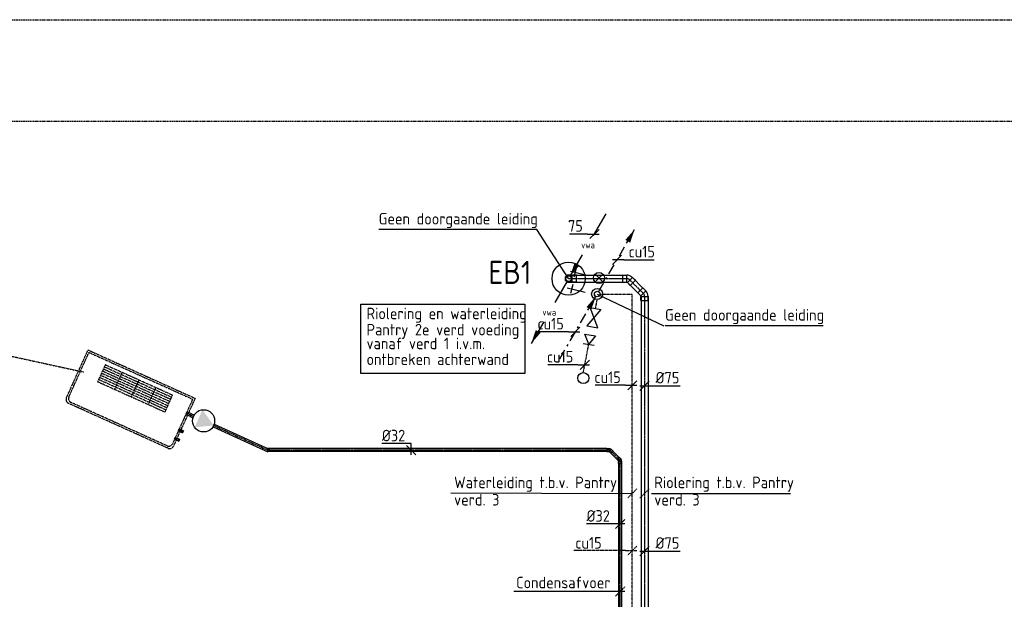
# Model space of a CAD drawing. Header units: millimetres. Extents: x 1514 to 100116, y -634 to 44710.
# Tile 5 of 11: x 10346 to 21013, y 38428 to 44710. Entities that reach past the tile are written whole.
import ezdxf
from ezdxf.enums import TextEntityAlignment as Align

# ---------------------------------------------------------------- set-up
doc = ezdxf.new("R2010")
doc.units = ezdxf.units.MM
for name, pattern in [('2322106', [47, 5, -2, 5, -2, 5, -2, 5, -2, 5, -2, 5, -7]), ('2322109', [10, 5, -2, 1, -2]), ('2322110', [10, 5, -1, 1, -1, 1, -1]), ('CENTER2', [28.575, 19.05, -3.175, 3.175, -3.175]), ('DASHED', [19.05, 12.7, -6.35])]:
    doc.linetypes.add(name, pattern=pattern)
for name, color, linetype in [('BESTEKCODES', 2, 'Continuous'), ('Ventilator convector', 7, 'Continuous'), ('WL5232--', 192, 'Continuous'), ('WL524---_D', 192, 'Continuous'), ('WL524---_HARTLIJN', 7, 'Continuous'), ('WL531---', 132, 'Continuous'), ('WL532---', 12, 'Continuous'), ('WL5501--_D', 130, 'Continuous'), ('WL5501--_HARTLIJN', 7, 'Continuous'), ('WL561---', 10, 'Continuous'), ('WM5232--', 2, 'Continuous'), ('WM524---', 2, 'Continuous'), ('WM531---', 2, 'Continuous'), ('WM570---_MATEN-M', 7, 'Continuous')]:
    doc.layers.add(name, color=color, linetype=linetype)
doc.styles.add('BURO-018', font='ISO96.shx', dxfattribs={"height": 1.8})
doc.styles.add('BURO-025', font='ISO96.shx', dxfattribs={"height": 2.5})

# ---------------------------------------------------------------- blocks, each defined once
blk = doc.blocks.new('LDV2')
at = {"color": 0, "linetype": 'Continuous'}
for p, q in [((-0.25, -0.43), (-2.5, -4.33)), ((-4.5, -7.79), (-6.75, -11.69))]:
    blk.add_line(p, q, dxfattribs=at)
blk.add_lwpolyline([(-6.75, -11.69, 0, 1, 0), (-5.5, -9.53, 1, 1, 0)], format="xyseb", dxfattribs=at)
blk.add_circle((0, 0), 0.5, dxfattribs=at)
at = {"color": 0, "linetype": 'Continuous', "style": 'BURO-018'}
blk.add_attdef('LD_TEXT1', text='', height=1.8, dxfattribs=at).set_placement((-3.5, -6.06), align=Align.MIDDLE)
blk = doc.blocks.new('BOILER')
for p, q in [((0.354, 0.354), (0.354, 0.354, 1)), ((-0.354, -0.354), (-0.354, -0.354, 1))]:
    blk.add_line(p, q)
for centre in [(0, 0), (0, 0, 1)]:
    blk.add_circle(centre, 0.5)
at = {"color": 0, "linetype": 'Continuous', "style": 'BURO-018', "flags": 1}
blk.add_attdef('CV_MATCODE', (0, 0), '', height=1.8, dxfattribs=at)
blk = doc.blocks.new('LDV4109')
at = {"color": 0, "linetype": 'Continuous'}
for p, q in [((-1.13, -1.95), (-0.25, -0.43)), ((-1.69, -2.92), (-1.5, -2.6)), ((-3, -5.2), (-2.06, -3.57)), ((-4.88, -8.44), (-3.94, -6.82)), ((-3.56, -6.17), (-3.38, -5.85)), ((-6.75, -11.69), (-5.81, -10.07)), ((-5.44, -9.42), (-5.25, -9.09))]:
    blk.add_line(p, q, dxfattribs=at)
blk.add_lwpolyline([(-0.25, -0.43, 0, 1, 0), (-1.5, -2.6, 1, 1, 0)], format="xyseb", dxfattribs=at)
blk.add_circle((0, 0), 0.5, dxfattribs=at)
blk = doc.blocks.new('LDV1109')
at = {"color": 0, "linetype": 'Continuous'}
for p, q in [((5.87, 10.18), (6.75, 11.69)), ((5.31, 9.2), (5.5, 9.53)), ((4, 6.93), (4.94, 8.55)), ((3.44, 5.95), (3.62, 6.28)), ((2.12, 3.68), (3.06, 5.3)), ((0.25, 0.43), (1.19, 2.06)), ((1.56, 2.71), (1.75, 3.03))]:
    blk.add_line(p, q, dxfattribs=at)
blk.add_lwpolyline([(6.75, 11.69, 0, 1, 0), (5.5, 9.53, 1, 1, 0)], format="xyseb", dxfattribs=at)
blk.add_circle((0, 0), 0.5, dxfattribs=at)
blk = doc.blocks.new('LDV3')
at = {"color": 0, "linetype": 'Continuous'}
for p, q in [((4.5, 7.79), (6.75, 11.69)), ((0.25, 0.43), (2.5, 4.33))]:
    blk.add_line(p, q, dxfattribs=at)
blk.add_lwpolyline([(0.25, 0.43, 0, 1, 0), (1.5, 2.6, 1, 1, 0)], format="xyseb", dxfattribs=at)
blk.add_circle((0, 0), 0.5, dxfattribs=at)
at = {"color": 0, "linetype": 'Continuous', "style": 'BURO-018'}
blk.add_attdef('LD_TEXT1', text='', height=1.8, dxfattribs=at).set_placement((3.5, 6.06), align=Align.MIDDLE)
blk = doc.blocks.new('*U58')
at = {"color": 0, "ltscale": 10}
for p, q in [((-39, 84), (-39, 40)), ((39, 84), (-39, 84)), ((-39, 40), (-38, 38)), ((39, 40), (-39, 40)), ((-38, 33), (-38, 38)), ((-38, 23), (-38, 33)), ((-38, 15), (-38, 23)), ((-38, 12), (-38, 15)), ((39, 40), (38, 38)), ((38, 33), (38, 38)), ((38, 23), (38, 33)), ((38, 15), (38, 23)), ((38, 12), (38, 15)), ((39, 84), (39, 40))]:
    blk.add_line(p, q, dxfattribs=at)
blk.add_arc((0, 0), 39.4, 90.18, 90, dxfattribs=at)
at = {"layer": 'WL524---_HARTLIJN', "linetype": 'CENTER2'}
for p in [(0, 40), (0, 0)]:
    blk.add_line(p, (0, 38), dxfattribs=at)
blk.add_circle((0, 0), 0.075, dxfattribs=at)
at = {"layer": 'WL524---_D', "color": 1, "linetype": '2322109', "style": 'BURO-018'}
blk.add_attdef('POSNR', text='', height=90, dxfattribs=at).set_placement((0, 0), align=Align.MIDDLE)
blk = doc.blocks.new('*U59')
at = {"color": 0, "ltscale": 10}
for p, q in [((0, 38), (544, 38)), ((0, -38), (544, -38))]:
    blk.add_line(p, q, dxfattribs=at)
at = {"layer": 'WL524---_HARTLIJN', "linetype": 'CENTER2'}
blk.add_line((0, 0), (588, 0), dxfattribs=at)
at = {"layer": 'WL524---_D', "color": 1, "linetype": '2322109', "style": 'BURO-018'}
blk.add_attdef('POSNR', text='', height=90, dxfattribs=at).set_placement((0, 0), align=Align.MIDDLE)
blk = doc.blocks.new('*U60')
at = {"color": 0, "ltscale": 10}
for p, q in [((-65, 39), (-21, 39)), ((-65, 39), (-65, -39)), ((-21, 39), (-19, 38)), ((-21, 39), (-21, -39)), ((-13, -43), (43, 13)), ((43, 13), (40, 13)), ((74, -18), (43, 13)), ((-65, -39), (-21, -39)), ((-21, -39), (-19, -38)), ((-13, -43), (-13, -40)), ((18, -74), (-13, -43)), ((18, -74), (74, -18))]:
    blk.add_line(p, q, dxfattribs=at)
for radius in [83.7, 8.67]:
    blk.add_arc((-19, -46), radius, 45, 90, dxfattribs=at)
at = {"layer": 'WL524---_HARTLIJN', "linetype": 'CENTER2'}
for p, q in [((-21, 0), (-19, 0)), ((15, -15), (14, -14))]:
    blk.add_line(p, q, dxfattribs=at)
blk.add_arc((-19, -46), 46.2, 45, 90, dxfattribs=at)
at = {"layer": 'WL524---_D', "color": 1, "linetype": '2322109', "style": 'BURO-018'}
blk.add_attdef('POSNR', text='', height=90, dxfattribs=at).set_placement((0, 0), align=Align.MIDDLE)
blk = doc.blocks.new('*U62')
at = {"layer": 'WM524---', "color": 0, "ltscale": 10}
for p, q in [((-50, -50), (50, 50)), ((-50, 0), (387, 0))]:
    blk.add_line(p, q, dxfattribs=at)
at = {"layer": 'WM524---', "color": 0, "linetype": '2322109', "style": 'BURO-025'}
blk.add_text('%%c75', height=125, dxfattribs=at).set_placement((119, 25))
blk = doc.blocks.new('*U57', base_point=(-56317, 46171))
at = {"color": 0, "linetype": 'Continuous'}
for p, q in [((-56267, 46221), (-56367, 46121)), ((-56392, 46171), (-56719, 46171)), ((-56392, 46171), (-56267, 46171))]:
    blk.add_line(p, q, dxfattribs=at)
at = {"color": 0, "linetype": 'Continuous', "style": 'BURO-025'}
blk.add_text('cu15', height=125, dxfattribs=at).set_placement((-56442, 46196), align=Align.RIGHT)
blk = doc.blocks.new('*U63', base_point=(-56425, 48730))
at = {"color": 0, "linetype": 'Continuous'}
for p, q in [((-56375, 48780), (-56475, 48680)), ((-56350, 48730), (-56475, 48730)), ((-56350, 48730), (-56024, 48730))]:
    blk.add_line(p, q, dxfattribs=at)
at = {"color": 0, "linetype": 'Continuous', "style": 'BURO-025'}
blk.add_text('cu15', height=125, dxfattribs=at).set_placement((-56300, 48755))
blk = doc.blocks.new('*U64', base_point=(-56687, 49009))
at = {"color": 0, "linetype": 'Continuous'}
for p, q in [((-56762, 49009), (-56955, 49009)), ((-56762, 49009), (-56637, 49009)), ((-56637, 49059), (-56737, 48959))]:
    blk.add_line(p, q, dxfattribs=at)
at = {"color": 0, "linetype": 'Continuous', "style": 'BURO-025'}
blk.add_text('75', height=125, dxfattribs=at).set_placement((-56812, 49034), align=Align.RIGHT)
blk = doc.blocks.new('*U65')
at = {"color": 0, "ltscale": 10}
for p, q in [((0, 38), (160, 38)), ((0, -37), (160, -37))]:
    blk.add_line(p, q, dxfattribs=at)
at = {"layer": 'WL524---_HARTLIJN', "linetype": 'CENTER2'}
blk.add_line((0, 0), (204, 0), dxfattribs=at)
at = {"layer": 'WL524---_D', "color": 1, "linetype": '2322109', "style": 'BURO-018'}
blk.add_attdef('POSNR', text='', height=90, dxfattribs=at).set_placement((0, 0), align=Align.MIDDLE)
blk = doc.blocks.new('*U66')
at = {"color": 0, "ltscale": 10}
for p, q in [((-65, 39), (-21, 39)), ((-65, 39), (-65, -39)), ((-21, 39), (-19, 37)), ((-21, 39), (-21, -39)), ((-13, -43), (43, 13)), ((43, 13), (40, 13)), ((74, -18), (43, 13)), ((-65, -39), (-21, -39)), ((-21, -39), (-19, -37)), ((-13, -43), (-13, -40)), ((18, -74), (-13, -43)), ((18, -74), (74, -18))]:
    blk.add_line(p, q, dxfattribs=at)
for radius in [83.7, 8.67]:
    blk.add_arc((-19, -46), radius, 45, 90, dxfattribs=at)
at = {"layer": 'WL524---_HARTLIJN', "linetype": 'CENTER2'}
for p, q in [((-21, 0), (-19, 0)), ((15, -15), (14, -14))]:
    blk.add_line(p, q, dxfattribs=at)
blk.add_arc((-19, -46), 46.2, 45, 90, dxfattribs=at)
at = {"layer": 'WL524---_D', "color": 1, "linetype": '2322109', "style": 'BURO-018'}
blk.add_attdef('POSNR', text='', height=90, dxfattribs=at).set_placement((0, 0), align=Align.MIDDLE)
blk = doc.blocks.new('*U69')
at = {"color": 0, "ltscale": 10}
for p, q in [((0, 38), (4284, 38)), ((0, -38), (0, 38)), ((4284, 38), (4284, -38)), ((0, -38), (4284, -38))]:
    blk.add_line(p, q, dxfattribs=at)
at = {"layer": 'WL524---_HARTLIJN', "linetype": 'CENTER2'}
blk.add_line((0, 0), (4284, 0), dxfattribs=at)
at = {"layer": 'WL524---_D', "color": 1, "style": 'BURO-018'}
blk.add_attdef('POSNR', text='', height=1.8, dxfattribs=at).set_placement((0, 0), align=Align.MIDDLE)
blk = doc.blocks.new('23222203')
at = {"color": 0, "linetype": 'Continuous'}
for p, q in [((-1.06, -1.06), (1.06, 1.06)), ((-1.06, 1.06), (1.06, -1.06))]:
    blk.add_line(p, q, dxfattribs=at)
blk.add_circle((0, 0), 1.5, dxfattribs=at)
at = {"color": 0, "linetype": 'Continuous', "style": 'BURO-018', "flags": 1}
blk.add_attdef('CV_MATCODE', (0, 0), '', height=1.8, dxfattribs=at)
blk = doc.blocks.new('23222201')
at = {"color": 0, "linetype": 'Continuous'}
for p, q in [((1.25, 3.75), (-1.25, 3.75)), ((0, 0), (0, 5))]:
    blk.add_line(p, q, dxfattribs=at)
at = {"color": 0, "linetype": 'Continuous', "style": 'BURO-018', "flags": 1}
blk.add_attdef('CV_MATCODE', (0, 0), '', height=1.8, dxfattribs=at)
blk = doc.blocks.new('23222202')
at = {"color": 0, "linetype": 'Continuous'}
blk.add_circle((0, 0), 1.5, dxfattribs=at)
at = {"color": 0, "linetype": 'Continuous', "style": 'BURO-018', "flags": 1}
blk.add_attdef('CV_MATCODE', (0, 0), '', height=1.8, dxfattribs=at)
blk = doc.blocks.new('*U82', base_point=(-58237, 14970))
at = {"color": 0, "linetype": 'Continuous'}
for p, q in [((-58312, 14970), (-58639, 14970)), ((-58312, 14970), (-58187, 14970)), ((-58187, 15020), (-58287, 14920))]:
    blk.add_line(p, q, dxfattribs=at)
at = {"color": 0, "linetype": 'Continuous', "style": 'BURO-025'}
blk.add_text('cu15', height=125, dxfattribs=at).set_placement((-58362, 14995), align=Align.RIGHT)
blk = doc.blocks.new('3048301')
at = {"color": 0, "linetype": 'Continuous'}
for p, q in [((-2.5, 1.5), (2.5, -1.5)), ((-2.5, -1.5), (-2.5, 1.5)), ((2.5, 1.5), (-2.5, -1.5)), ((2.5, -1.5), (2.5, 1.5))]:
    blk.add_line(p, q, dxfattribs=at)
at = {"color": 0, "linetype": 'Continuous', "style": 'BURO-018', "flags": 1}
blk.add_attdef('CV_MATCODE', (0, 0), '', height=1.8, dxfattribs=at)
blk = doc.blocks.new('3048311')
at = {"color": 0, "linetype": 'Continuous'}
for p, q in [((-2.5, 1.5), (0, 0)), ((-2.5, -1.5), (-2.5, 1.5)), ((0, 0), (-2.5, -1.5)), ((0, -1.5), (0, 1.5))]:
    blk.add_line(p, q, dxfattribs=at)
at = {"color": 0, "linetype": 'Continuous', "style": 'BURO-018', "flags": 1}
blk.add_attdef('CV_MATCODE', (0, 0), '', height=1.8, dxfattribs=at)
blk = doc.blocks.new('*U83', base_point=(16443, 41462))
at = {"color": 0, "linetype": 'Continuous'}
for p, q in [((16493, 41512), (16393, 41412)), ((16368, 41462), (16042, 41462)), ((16368, 41462), (16493, 41462))]:
    blk.add_line(p, q, dxfattribs=at)
at = {"color": 0, "linetype": 'Continuous', "style": 'BURO-025'}
blk.add_text('cu15', height=125, dxfattribs=at).set_placement((16318, 41487), align=Align.RIGHT)
blk = doc.blocks.new('*U84')
at = {"color": 0, "ltscale": 10}
for p, q in [((0, 10.65), (50, 10.65)), ((0, -10.65), (0, 10.65)), ((50, 10.65), (50, -10.65)), ((0, -10.65), (50, -10.65))]:
    blk.add_line(p, q, dxfattribs=at)
at = {"layer": 'WL5501--_HARTLIJN', "linetype": 'CENTER2'}
blk.add_line((0, 0), (50, 0), dxfattribs=at)
at = {"layer": 'WL5501--_D', "color": 2, "linetype": '2322106', "style": 'BURO-025'}
blk.add_attdef('POSNR', text='', height=125, dxfattribs=at).set_placement((0, 0), align=Align.MIDDLE)
blk = doc.blocks.new('*U85')
at = {"color": 0, "ltscale": 10}
for p, q in [((0, 16), (50, 16)), ((0, -16), (0, 16)), ((50, 16), (50, -16)), ((0, -16), (50, -16))]:
    blk.add_line(p, q, dxfattribs=at)
at = {"layer": 'WL524---_HARTLIJN', "linetype": 'CENTER2'}
blk.add_line((0, 0), (50, 0), dxfattribs=at)
at = {"layer": 'WL524---_D', "color": 1, "linetype": '2322106', "style": 'BURO-018'}
blk.add_attdef('POSNR', text='', height=90, dxfattribs=at).set_placement((0, 0), align=Align.MIDDLE)
blk = doc.blocks.new('Block ventilator convector')
at = {"layer": 'Ventilator convector', "linetype": '2322106'}
for p, q in [((-636.5, 0), (636.5, 0)), ((-636.5, -569), (-636.5, 0)), ((636.5, 0), (636.5, -569)), ((-616.5, -20), (616.5, -20)), ((-616.5, -549), (-616.5, -20)), ((-400, -70), (-400, -270)), ((400, -70), (-400, -70)), ((400, -95), (-400, -95)), ((-200, -70), (-200, -270)), ((0, -70), (0, -270)), ((200, -70), (200, -270)), ((400, -270), (400, -70)), ((616.5, -20), (616.5, -549)), ((400, -120), (-400, -120)), ((400, -145), (-400, -145)), ((400, -170), (-400, -170)), ((400, -195), (-400, -195)), ((400, -220), (-400, -220)), ((400, -245), (-400, -245)), ((-400, -270), (400, -270)), ((591.5, -614), (-591.5, -614)), ((571.5, -594), (-571.5, -594))]:
    blk.add_line(p, q, dxfattribs=at)
for centre, start, end in [((-591.5, -569), 180, 270), ((-571.5, -549), 180, 270), ((571.5, -549), 270, 0), ((591.5, -569), 270, 0)]:
    blk.add_arc(centre, 45, start, end, dxfattribs=at)
at = {"layer": 'WL524---_D', "linetype": '2322106'}
blk.add_blockref('*U85', (616.5, -184.5), dxfattribs=at)
at = {"layer": 'WL5501--_D', "linetype": '2322106'}
for p in [(616.5, -384.5), (616.5, -484.5)]:
    blk.add_blockref('*U84', p, dxfattribs=at)
blk = doc.blocks.new('3048507')
at = {"color": 0, "linetype": 'Continuous'}
blk.add_circle((0, 0), 3, dxfattribs=at)
blk.add_solid([(-1.5, 2.6), (3, 0), (-1.5, -2.6)], dxfattribs=at)
at = {"color": 0, "linetype": 'Continuous', "style": 'BURO-018', "flags": 1}
blk.add_attdef('CV_MATCODE', (0, 0), '', height=1.8, dxfattribs=at)
blk = doc.blocks.new('*U87')
at = {"color": 0, "ltscale": 10}
for p, q in [((0, 16), (654, 16)), ((0, -16), (0, 16)), ((654, 16), (654, -16)), ((0, -16), (654, -16))]:
    blk.add_line(p, q, dxfattribs=at)
at = {"layer": 'WL524---_HARTLIJN', "linetype": 'CENTER2'}
blk.add_line((0, 0), (654, 0), dxfattribs=at)
at = {"layer": 'WL524---_D', "color": 1, "linetype": '2322106', "style": 'BURO-018'}
blk.add_attdef('POSNR', text='', height=90, dxfattribs=at).set_placement((0, 0), align=Align.MIDDLE)
blk = doc.blocks.new('*U88')
at = {"color": 0, "ltscale": 10}
for p, q in [((0, 16), (34, 16)), ((0, -16), (0, 16)), ((34, 16), (34, -16)), ((0, -16), (34, -16))]:
    blk.add_line(p, q, dxfattribs=at)
at = {"layer": 'WL524---_HARTLIJN', "linetype": 'CENTER2'}
blk.add_line((0, 0), (34, 0), dxfattribs=at)
at = {"layer": 'WL524---_D', "color": 1, "linetype": '2322106', "style": 'BURO-018'}
blk.add_attdef('POSNR', text='', height=90, dxfattribs=at).set_placement((0, 0), align=Align.MIDDLE)
blk = doc.blocks.new('*U89')
at = {"layer": 'WM524---', "color": 0, "ltscale": 10}
for p, q in [((0, 70), (-318, 70)), ((50, -50), (-50, 50)), ((0, -50), (0, 70))]:
    blk.add_line(p, q, dxfattribs=at)
at = {"layer": 'WM524---', "color": 0, "linetype": '2322106', "style": 'BURO-025'}
blk.add_text('%%c32', height=125, dxfattribs=at).set_placement((-318, 95))
blk = doc.blocks.new('*U91')
at = {"color": 0, "ltscale": 10}
for p, q in [((22, 16), (118, 16)), ((22, -16), (118, -16))]:
    blk.add_line(p, q, dxfattribs=at)
at = {"layer": 'WL524---_HARTLIJN', "linetype": 'CENTER2'}
blk.add_line((0, 0), (140, 0), dxfattribs=at)
at = {"layer": 'WL524---_D', "color": 1, "style": 'BURO-018'}
blk.add_attdef('POSNR', text='', height=90, dxfattribs=at).set_placement((0, 0), align=Align.MIDDLE)
blk = doc.blocks.new('*U92')
at = {"color": 0, "ltscale": 10}
for p, q in [((0, 16), (4879, 16)), ((0, -16), (0, 16)), ((0, -16), (4879, -16))]:
    blk.add_line(p, q, dxfattribs=at)
at = {"layer": 'WL524---_HARTLIJN', "linetype": 'CENTER2'}
blk.add_line((0, 0), (4901, 0), dxfattribs=at)
at = {"layer": 'WL524---_D', "color": 1, "style": 'BURO-018'}
blk.add_attdef('POSNR', text='', height=90, dxfattribs=at).set_placement((0, 0), align=Align.MIDDLE)
blk = doc.blocks.new('*U93')
at = {"color": 0, "ltscale": 10}
for p, q in [((-32, 17), (-10, 17)), ((-32, 17), (-32, -17)), ((-10, 17), (-9, 16)), ((-10, 17), (-10, -17)), ((-9, 16), (-5, 18)), ((11, 35), (-5, 19)), ((-5, 19), (-5, 18)), ((19, -5), (-5, 19)), ((35, 11), (11, 35)), ((35, 11), (19, -5)), ((-32, -17), (-10, -17)), ((-10, -17), (-9, -16)), ((19, -5), (18, -5))]:
    blk.add_line(p, q, dxfattribs=at)
blk.add_arc((-9, 22), 38.2, 270, 315, dxfattribs=at)
at = {"layer": 'WL524---_HARTLIJN', "linetype": 'CENTER2'}
blk.add_arc((-9, 22), 22.2, 270, 315, dxfattribs=at)
at = {"layer": 'WL524---_D', "color": 1, "style": 'BURO-018'}
blk.add_attdef('POSNR', text='', height=90, dxfattribs=at).set_placement((0, 0), align=Align.MIDDLE)
blk = doc.blocks.new('*U94')
at = {"color": 0, "ltscale": 10}
for p, q in [((22, 16), (3700, 16)), ((3700, 16), (3700, -16)), ((22, -16), (3700, -16))]:
    blk.add_line(p, q, dxfattribs=at)
at = {"layer": 'WL524---_HARTLIJN', "linetype": 'CENTER2'}
blk.add_line((0, 0), (3700, 0), dxfattribs=at)
at = {"layer": 'WL524---_D', "color": 1, "style": 'BURO-018'}
blk.add_attdef('POSNR', text='', height=90, dxfattribs=at).set_placement((0, 0), align=Align.MIDDLE)
blk = doc.blocks.new('*U95')
at = {"color": 0, "ltscale": 10}
for p, q in [((-32, 17), (-10, 17)), ((-32, 17), (-32, -17)), ((-10, 17), (-9, 16)), ((-10, 17), (-10, -17)), ((-9, 16), (-5, 18)), ((11, 35), (-5, 19)), ((-5, 19), (-5, 18)), ((19, -5), (-5, 19)), ((35, 11), (11, 35)), ((35, 11), (19, -5)), ((-32, -17), (-10, -17)), ((-10, -17), (-9, -16)), ((19, -5), (18, -5))]:
    blk.add_line(p, q, dxfattribs=at)
blk.add_arc((-9, 22), 38.2, 270, 315, dxfattribs=at)
at = {"layer": 'WL524---_HARTLIJN', "linetype": 'CENTER2'}
blk.add_arc((-9, 22), 22.2, 270, 315, dxfattribs=at)
at = {"layer": 'WL524---_D', "color": 1, "style": 'BURO-018'}
blk.add_attdef('POSNR', text='', height=90, dxfattribs=at).set_placement((0, 0), align=Align.MIDDLE)
blk = doc.blocks.new('*U96')
at = {"layer": 'WM524---', "color": 0, "ltscale": 10}
for p, q in [((50, 0), (-365, 0)), ((-50, -50), (50, 50))]:
    blk.add_line(p, q, dxfattribs=at)
at = {"layer": 'WM524---', "color": 0, "style": 'BURO-025'}
blk.add_text('%%c32', height=125, dxfattribs=at).set_placement((-365, 25))

msp = doc.modelspace()

# ---------------------------------------------------------------- linework, layer by layer
at = {"layer": 'Ventilator convector', "linetype": '2322106'}
msp.add_line((9331, 41264), (11040, 40891), dxfattribs=at)
at = {"layer": 'WL531---', "linetype": '2322109'}
for p, q in [((16632, 41736), (16983, 41736)), ((16983, 38327), (16983, 41736)), ((16584, 41578), (16603, 41676)), ((16452, 40885), (16511, 41193))]:
    msp.add_line(p, q, dxfattribs=at)
at = {"layer": 'WM5232--'}
msp.add_lwpolyline([(14043, 41626), (15819, 41626), (15819, 40875), (14043, 40875)], close=True, dxfattribs=at)
at = {"layer": 'WM524---', "linetype": '2322106'}
for p, q in [((16908, 38955), (16349, 38955)), ((16908, 38955), (17033, 38955)), ((17033, 39005), (16933, 38905))]:
    msp.add_line(p, q, dxfattribs=at)
at = {"layer": 'WM531---'}
for p, q in [((15949, 42434), (14238, 42434)), ((16293, 41903), (15949, 42434)), ((16602, 41736), (17323, 41393)), ((19052, 41393), (17340, 41393)), ((15016, 39580), (16983, 39576)), ((17191, 39576), (18695, 39576)), ((16902, 38512), (15698, 38512))]:
    msp.add_line(p, q, dxfattribs=at)
at = {"layer": 'WM531---', "linetype": '2322109'}
for p, q in [((17033, 39626), (16933, 39526)), ((17166, 39626), (17066, 39526)), ((16802, 38462), (16902, 38562))]:
    msp.add_line(p, q, dxfattribs=at)
at = {"layer": 'WM570---_MATEN-M', "linetype": 'DASHED'}
for p, q in [((1766, 44710), (70854, 44710)), ((1766, 43610), (70854, 43610))]:
    msp.add_line(p, q, dxfattribs=at)

# ---------------------------------------------------------------- block references
at = {"layer": 'Ventilator convector', "rotation": 335.712254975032}
msp.add_blockref('Block ventilator convector', (11666, 40868), dxfattribs=at)
at = {"layer": 'WL5232--'}
ref = msp.add_blockref('LDV3', (16293, 41903), dxfattribs=dict(at, xscale=60, yscale=60, zscale=60))
ref.add_attrib('LD_TEXT1', 'vwa', dxfattribs={"layer": '0', "color": 2, "linetype": 'Continuous', "height": 72, "style": 'BURO-018'}).set_placement((16503, 42267), align=Align.MIDDLE)
ref = msp.add_blockref('LDV2', (16293, 41903), dxfattribs=dict(at, xscale=60, yscale=60, zscale=60))
ref.add_attrib('LD_TEXT1', 'vwa', dxfattribs={"layer": '0', "color": 2, "linetype": 'Continuous', "height": 72, "style": 'BURO-018'}).set_placement((16083, 41539), align=Align.MIDDLE)
at = {"layer": 'WL524---_D', "linetype": '2322109'}
for name, p, rotation in [('*U58', (16293, 41903), 270), ('*U65', (16957, 41888), 315), ('*U66', (17116, 41730), 315)]:
    msp.add_blockref(name, p, dxfattribs=dict(at, rotation=rotation))
for name, p in [('*U59', (16333, 41903)), ('*U60', (16942, 41903))]:
    msp.add_blockref(name, p, dxfattribs=at)
at = {"layer": 'WL524---_D'}
for name, p, rotation in [('*U69', (17116, 41709), 270), ('*U94', (16729, 40045), 180), ('*U95', (16739, 40045), 135), ('*U91', (16845, 39939), 135), ('*U93', (16852, 39932), 90), ('*U92', (16852, 35021), 90)]:
    msp.add_blockref(name, p, dxfattribs=dict(at, rotation=rotation))
at = {"layer": 'WL524---_D', "linetype": '2322106', "xscale": 40, "yscale": 40, "zscale": 40, "rotation": 335.5000000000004}
msp.add_blockref('3048507', (12338, 40362), dxfattribs=at)
at = {"layer": 'WL524---_D', "linetype": '2322106'}
for name, p, rotation in [('*U88', (12198, 40425), 335.5000000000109), ('*U87', (12447, 40312), 335.5000000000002)]:
    msp.add_blockref(name, p, dxfattribs=dict(at, rotation=rotation))
at = {"layer": 'WL531---', "xscale": 60, "yscale": 60, "zscale": 60}
for name, p in [('LDV1109', (16603, 41736)), ('LDV4109', (16602, 41736))]:
    msp.add_blockref(name, p, dxfattribs=at)
at = {"layer": 'WL531---', "color": 2, "linetype": '2322109', "xscale": 40, "yscale": 40, "zscale": 40}
for name, p, rotation in [('23222201', (16507, 41932), 76.33979926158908), ('23222201', (16472, 41754), 76.33979926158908), ('3048301', (16567, 41480), 260.0390035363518), ('3048311', (16511, 41193), 261.3373193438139)]:
    msp.add_blockref(name, p, dxfattribs=dict(at, rotation=rotation))
at = {"layer": 'WL531---', "color": 2, "xscale": 40, "yscale": 40, "zscale": 40}
for p in [(16602, 41736), (16452, 40825)]:
    msp.add_blockref('23222202', p, dxfattribs=at)
at = {"layer": 'WL532---', "color": 2, "linetype": '2322109', "xscale": 40, "yscale": 40, "zscale": 40}
msp.add_blockref('23222203', (16622, 41911), dxfattribs=at)
at = {"layer": 'WL561---', "linetype": '2322109', "xscale": 360, "yscale": 360, "zscale": 360}
msp.add_blockref('BOILER', (16293, 41903), dxfattribs=at)
at = {"layer": 'WM5232--', "linetype": '2322109'}
msp.add_blockref('*U64', (16572, 42387), dxfattribs=at)
at = {"layer": 'WM524---', "linetype": '2322109'}
for p in [(17116, 40742), (17116, 38950)]:
    msp.add_blockref('*U62', p, dxfattribs=at)
at = {"layer": 'WM524---', "linetype": '2322106'}
msp.add_blockref('*U89', (14588, 40045), dxfattribs=at)
at = {"layer": 'WM524---'}
msp.add_blockref('*U96', (16852, 39244), dxfattribs=at)
at = {"layer": 'WM531---', "linetype": '2322109'}
for name, p in [('*U63', (16817, 42108)), ('*U57', (16983, 40747))]:
    msp.add_blockref(name, p, dxfattribs=at)
at = {"layer": 'WM531---'}
msp.add_blockref('*U83', (16366, 41327), dxfattribs=at)
at = {"layer": 'WM531---', "color": 2, "linetype": '2322110'}
msp.add_blockref('*U82', (16468, 40969), dxfattribs=at)

# ---------------------------------------------------------------- texts
at = {"layer": 'BESTEKCODES', "style": 'BURO-025'}
msp.add_text('EB1', height=250, dxfattribs=at).set_placement((15424, 41846))
at = {"layer": 'WM524---', "linetype": '2322106', "style": 'BURO-025'}
msp.add_text('cu15', height=125, dxfattribs=at).set_placement((16651, 38977), align=Align.RIGHT)
at = {"layer": 'WM531---', "linetype": '2322109', "style": 'BURO-025'}
for s, p in [('Geen doorgaande leiding', (14235, 42490)), ('Riolering en waterleiding', (14103, 41463)), ('Geen doorgaande leiding', (17337, 41448)), ('Pantry 2e verd voeding', (14103, 41288)), ('vanaf verd 1 i.v.m.', (14103, 41138)), ('ontbreken achterwand', (14103, 40967)), ('Waterleiding t.b.v. Pantry', (15052, 39632)), ('Riolering t.b.v. Pantry', (17221, 39632)), ('verd. 3', (15052, 39444)), ('verd. 3', (17221, 39444)), ('Condensafvoer', (15724, 38547))]:
    msp.add_text(s, height=125, dxfattribs=at).set_placement(p)

doc.saveas('drawing.dxf')
